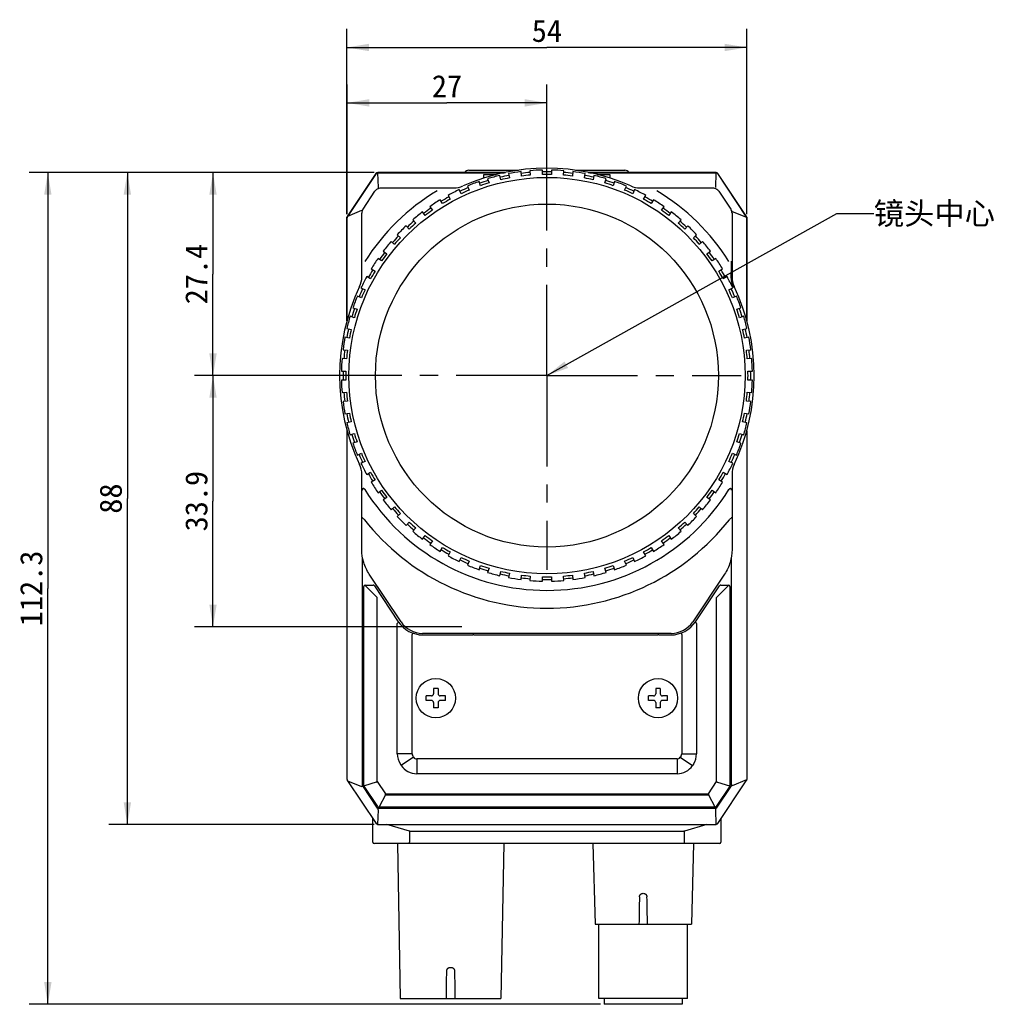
# Model space of a CAD drawing. Header units: millimetres. Extents: x 64 to 504, y 17 to 405.
# Tile 3 of 15: x 64 to 195, y 137 to 270. Entities that reach past the tile are written whole.
import ezdxf
from ezdxf.enums import TextEntityAlignment as Align

# ---------------------------------------------------------------- set-up
doc = ezdxf.new("R2010")
doc.units = ezdxf.units.MM
doc.header["$LTSCALE"] = 32.67
doc.linetypes.add('CENTER', pattern=[0.6, 0.375, -0.075, 0.075, -0.075])
doc.layers.get('0').update_dxf_attribs({"linetype": 'CONTINUOUS'})
for name, color, linetype in [('00_COMPONENTS', 7, 'CONTINUOUS'), ('03_ALL_AXES', 7, 'CONTINUOUS'), ('50_ALL_DETAILS', 7, 'CONTINUOUS'), ('51__DRAFT_DIMS', 7, 'CONTINUOUS')]:
    doc.layers.add(name, color=color, linetype=linetype)
doc.styles.get("Standard").update_dxf_attribs({"font": 'simfang.ttf'})
doc.dimstyles.new('DIMSTYLE_1', dxfattribs={"dimtxt": 3, "dimasz": 3, "dimexe": 2.5, "dimexo": 0.5, "dimgap": 0.75, "dimtad": 1, "dimdsep": 46, "dimtxsty": 'STANDARD', "dimblk": '_FILLED', "dimblk1": '_FILLED', "dimblk2": '_FILLED', "dimcen": 0.09, "dimclrt": 3, "dimazin": 2, "dimtp": 0.3, "dimtm": 0.3, "dimtfac": 1, "dimtofl": 0, "dimtmove": 0, "dimatfit": 3, "dimldrblk": '_FILLED', "dimfxl": 1, "dimtolj": 1, "dimarcsym": 0})
doc.dimstyles.new('DIMSTYLE_2', dxfattribs={"dimtxt": 3, "dimasz": 3, "dimexe": 2.5, "dimexo": 0.5, "dimgap": 0.75, "dimtad": 1, "dimdec": 1, "dimdsep": 46, "dimtxsty": 'STANDARD', "dimblk": '_FILLED', "dimblk1": '_FILLED', "dimblk2": '_FILLED', "dimcen": 0.09, "dimclrt": 3, "dimazin": 2, "dimtp": 0.3, "dimtm": 0.3, "dimtfac": 1, "dimtdec": 1, "dimtofl": 0, "dimtmove": 0, "dimatfit": 3, "dimldrblk": '_FILLED', "dimfxl": 1, "dimtolj": 1, "dimarcsym": 0})
doc.dimstyles.new('DIMSTYLE_3', dxfattribs={"dimtxt": 3, "dimasz": 3, "dimexe": 2.5, "dimexo": 0.5, "dimgap": 0.75, "dimtad": 1, "dimdec": 1, "dimdsep": 46, "dimtxsty": 'STANDARD', "dimblk": '_FILLED', "dimblk1": '_FILLED', "dimblk2": '_FILLED', "dimcen": 0.09, "dimclrt": 3, "dimazin": 2, "dimtp": 0.2, "dimtm": 0.2, "dimtfac": 1, "dimtdec": 1, "dimtofl": 0, "dimtmove": 0, "dimatfit": 3, "dimldrblk": '_FILLED', "dimfxl": 1, "dimtolj": 1, "dimarcsym": 0})
doc.dimstyles.new('DIMSTYLE_5', dxfattribs={"dimtxt": 3, "dimasz": 3, "dimexe": 2.5, "dimexo": 0.5, "dimgap": 0.75, "dimtad": 1, "dimdsep": 46, "dimtxsty": 'STANDARD', "dimblk": '_FILLED', "dimblk1": '_FILLED', "dimblk2": '_FILLED', "dimcen": 0.09, "dimclrt": 3, "dimazin": 2, "dimtp": 0.2, "dimtm": 0.2, "dimtfac": 1, "dimtofl": 0, "dimtmove": 0, "dimatfit": 3, "dimldrblk": '_FILLED', "dimfxl": 1, "dimtolj": 1, "dimarcsym": 0})
doc.dimstyles.get("Standard").update_dxf_attribs({"dimtxt": 3, "dimasz": 3, "dimexe": 2.5, "dimexo": 0.5, "dimtad": 1, "dimdsep": 46, "dimtxsty": 'STANDARD', "dimblk": '_FILLED', "dimblk1": '_FILLED', "dimblk2": '_FILLED', "dimcen": 0.09, "dimclrt": 3, "dimazin": 2, "dimtol": 1, "dimtp": 0.01, "dimtm": 0.01, "dimtfac": 1, "dimtofl": 0, "dimtmove": 0, "dimatfit": 3, "dimldrblk": '_FILLED', "dimfxl": 1, "dimtolj": 1, "dimarcsym": 0})

# ---------------------------------------------------------------- blocks, each defined once
blk = doc.blocks.new('_FILLED')
at = {"color": 0, "linetype": 'ByBlock'}
blk.add_solid([(0, 0), (-1, 0.167), (-1, -0.167)], dxfattribs=at)
blk = doc.blocks.new('*D1')
at = {"layer": '51__DRAFT_DIMS', "color": 4, "transparency": 16777216}
for p, q in [((107.81, 243.32), (107.81, 268.3)), ((161.81, 243.32), (161.81, 268.3)), ((107.81, 265.8), (134.81, 265.8)), ((161.81, 265.8), (134.81, 265.8))]:
    blk.add_line(p, q, dxfattribs=at)
at = {"layer": '51__DRAFT_DIMS', "color": 4, "transparency": 16777216, "xscale": 3, "yscale": 3, "zscale": 3, "rotation": 180}
blk.add_blockref('_FILLED', (107.81, 265.8), dxfattribs=at)
at = {"layer": '51__DRAFT_DIMS', "color": 4, "transparency": 16777216, "xscale": 3, "yscale": 3, "zscale": 3}
blk.add_blockref('_FILLED', (161.81, 265.8), dxfattribs=at)
at = {"layer": '51__DRAFT_DIMS', "color": 3, "transparency": 16777216}
blk.add_text('54', height=3, dxfattribs=at).set_placement((134.81, 266.55), align=Align.CENTER)
blk = doc.blocks.new('*D2')
at = {"layer": '51__DRAFT_DIMS', "color": 4, "transparency": 16777216}
for p, q in [((111.47, 248.91), (75.67, 248.91)), ((78.17, 248.91), (78.17, 204.91)), ((78.17, 160.91), (78.17, 204.91)), ((111.47, 160.91), (75.67, 160.91))]:
    blk.add_line(p, q, dxfattribs=at)
at = {"layer": '51__DRAFT_DIMS', "color": 4, "transparency": 16777216, "xscale": 3, "yscale": 3, "zscale": 3}
for p, rotation in [((78.17, 248.91), 90), ((78.17, 160.91), 270)]:
    blk.add_blockref('_FILLED', p, dxfattribs=dict(at, rotation=rotation))
at = {"layer": '51__DRAFT_DIMS', "color": 3, "transparency": 16777216}
blk.add_text('88', height=3, rotation=90, dxfattribs=at).set_placement((77.42, 204.91), align=Align.CENTER)
blk = doc.blocks.new('*D5')
at = {"layer": '51__DRAFT_DIMS', "color": 4, "transparency": 16777216}
for p, q in [((111.47, 248.91), (64.93, 248.91)), ((67.43, 248.91), (67.43, 192.78)), ((67.43, 136.64), (67.43, 192.78)), ((142.06, 136.64), (64.93, 136.64))]:
    blk.add_line(p, q, dxfattribs=at)
at = {"layer": '51__DRAFT_DIMS', "color": 4, "transparency": 16777216, "xscale": 3, "yscale": 3, "zscale": 3}
for p, rotation in [((67.43, 248.91), 90), ((67.43, 136.64), 270)]:
    blk.add_blockref('_FILLED', p, dxfattribs=dict(at, rotation=rotation))
at = {"layer": '51__DRAFT_DIMS', "color": 3, "transparency": 16777216}
blk.add_text('112.3', height=3, rotation=90, dxfattribs=at).set_placement((66.68, 192.78), align=Align.CENTER)
blk = doc.blocks.new('*D10')
at = {"layer": '51__DRAFT_DIMS', "color": 4, "transparency": 16777216}
for p, q in [((107.83, 243.32), (107.83, 260.82)), ((134.81, 242.86), (134.81, 260.82)), ((107.83, 258.32), (121.32, 258.32)), ((134.81, 258.32), (121.32, 258.32))]:
    blk.add_line(p, q, dxfattribs=at)
at = {"layer": '51__DRAFT_DIMS', "color": 4, "transparency": 16777216, "xscale": 3, "yscale": 3, "zscale": 3, "rotation": 180}
blk.add_blockref('_FILLED', (107.83, 258.32), dxfattribs=at)
at = {"layer": '51__DRAFT_DIMS', "color": 4, "transparency": 16777216, "xscale": 3, "yscale": 3, "zscale": 3}
blk.add_blockref('_FILLED', (134.81, 258.32), dxfattribs=at)
at = {"layer": '51__DRAFT_DIMS', "color": 3, "transparency": 16777216}
blk.add_text('27', height=3, dxfattribs=at).set_placement((121.32, 259.07), align=Align.CENTER)
blk = doc.blocks.new('*D11')
at = {"layer": '51__DRAFT_DIMS', "color": 4, "transparency": 16777216}
for p, q in [((111.47, 248.91), (87.23, 248.91)), ((89.73, 248.91), (89.73, 235.21)), ((89.73, 221.51), (89.73, 235.21)), ((113.46, 221.51), (87.23, 221.51))]:
    blk.add_line(p, q, dxfattribs=at)
at = {"layer": '51__DRAFT_DIMS', "color": 4, "transparency": 16777216, "xscale": 3, "yscale": 3, "zscale": 3}
for p, rotation in [((89.73, 248.91), 90), ((89.73, 221.51), 270)]:
    blk.add_blockref('_FILLED', p, dxfattribs=dict(at, rotation=rotation))
at = {"layer": '51__DRAFT_DIMS', "color": 3, "transparency": 16777216}
blk.add_text('27.4', height=3, rotation=90, dxfattribs=at).set_placement((88.98, 235.21), align=Align.CENTER)
blk = doc.blocks.new('*D12')
at = {"layer": '51__DRAFT_DIMS', "color": 4, "transparency": 16777216}
for p, q in [((113.46, 221.51), (87.23, 221.51)), ((89.73, 221.51), (89.73, 204.56)), ((89.73, 187.61), (89.73, 204.56)), ((123.31, 187.61), (87.23, 187.61))]:
    blk.add_line(p, q, dxfattribs=at)
at = {"layer": '51__DRAFT_DIMS', "color": 4, "transparency": 16777216, "xscale": 3, "yscale": 3, "zscale": 3}
for p, rotation in [((89.73, 221.51), 90), ((89.73, 187.61), 270)]:
    blk.add_blockref('_FILLED', p, dxfattribs=dict(at, rotation=rotation))
at = {"layer": '51__DRAFT_DIMS', "color": 3, "transparency": 16777216}
blk.add_text('33.9', height=3, rotation=90, dxfattribs=at).set_placement((88.98, 204.56), align=Align.CENTER)

msp = doc.modelspace()

# ---------------------------------------------------------------- linework, layer by layer
at = {"layer": '00_COMPONENTS', "color": 7}
for p, q in [((111.724, 248.776), (107.813, 242.91)), ((111.727, 248.774), (107.866, 242.983)), ((111.739, 248.766), (107.898, 243.004)), ((129.123, 248.91), (111.973, 248.91)), ((129.106, 248.906), (111.973, 248.906)), ((111.973, 248.891), (129.036, 248.891)), ((115.113, 248.91), (115.113, 248.935)), ((115.113, 248.935), (129.241, 248.935)), ((124.272, 249.235), (130.96, 249.235)), ((126.313, 248.173), (126.313, 248.657)), ((126.313, 248.657), (128.014, 248.657)), ((129.631, 248.772), (129.756, 248.185)), ((131.379, 248.442), (131.316, 249.038)), ((132.51, 249.164), (132.572, 248.567)), ((134.213, 248.653), (134.213, 249.253)), ((135.413, 249.253), (135.413, 248.653)), ((137.053, 248.567), (137.116, 249.164)), ((138.309, 249.038), (138.247, 248.442)), ((138.666, 249.235), (145.354, 249.235)), ((139.869, 248.185), (139.994, 248.772)), ((140.385, 248.935), (154.513, 248.935)), ((157.652, 248.91), (140.503, 248.91)), ((157.652, 248.906), (140.52, 248.906)), ((140.59, 248.891), (157.652, 248.891)), ((141.612, 248.657), (143.313, 248.657)), ((143.313, 248.657), (143.313, 248.173)), ((154.513, 248.91), (154.513, 248.935)), ((161.727, 243.004), (157.886, 248.766)), ((161.759, 242.983), (157.899, 248.774)), ((161.813, 242.91), (157.902, 248.776)), ((125.854, 247.139), (125.669, 247.71)), ((126.81, 248.081), (126.996, 247.51)), ((128.582, 247.935), (128.458, 248.522)), ((141.168, 248.522), (141.043, 247.935)), ((142.63, 247.51), (142.815, 248.081)), ((143.957, 247.71), (143.771, 247.139)), ((109.987, 243.994), (111.597, 246.408)), ((112.422, 246.849), (122.266, 246.849)), ((123.224, 246.062), (122.98, 246.611)), ((124.077, 247.099), (124.321, 246.55)), ((145.305, 246.55), (145.549, 247.099)), ((146.645, 246.611), (146.401, 246.062)), ((147.359, 246.849), (157.204, 246.849)), ((158.029, 246.408), (159.638, 243.994)), ((120.721, 244.716), (120.421, 245.236)), ((121.461, 245.836), (121.761, 245.316)), ((147.865, 245.316), (148.165, 245.836)), ((149.204, 245.236), (148.904, 244.716)), ((109.821, 234.814), (109.821, 243.444)), ((118.373, 243.116), (118.02, 243.602)), ((118.991, 244.307), (119.344, 243.822)), ((150.282, 243.822), (150.635, 244.307)), ((151.605, 243.602), (151.253, 243.116)), ((159.805, 243.444), (159.805, 234.814)), ((107.813, 228.881), (107.813, 242.91)), ((107.829, 242.905), (107.813, 242.91)), ((107.829, 242.905), (107.813, 242.91)), ((107.816, 242.819), (107.816, 228.894)), ((107.831, 228.951), (107.831, 242.819)), ((116.695, 242.529), (117.096, 242.083)), ((152.529, 242.083), (152.931, 242.529)), ((161.794, 242.819), (161.794, 228.951)), ((161.796, 242.905), (161.813, 242.91)), ((161.797, 242.905), (161.813, 242.91)), ((161.809, 228.894), (161.809, 242.819)), ((161.813, 242.91), (161.813, 228.881)), ((116.204, 241.28), (115.803, 241.726)), ((153.823, 241.726), (153.421, 241.28)), ((114.24, 239.226), (113.794, 239.628)), ((114.597, 240.52), (115.043, 240.118)), ((154.583, 240.118), (155.029, 240.52)), ((155.832, 239.628), (155.386, 239.226)), ((112.72, 238.302), (113.206, 237.949)), ((156.42, 237.949), (156.905, 238.302)), ((112.501, 236.979), (112.015, 237.331)), ((157.61, 237.331), (157.125, 236.979)), ((111.086, 235.901), (111.606, 235.601)), ((158.02, 235.601), (158.539, 235.901)), ((111.006, 234.562), (110.486, 234.862)), ((159.139, 234.862), (158.62, 234.562)), ((109.712, 233.342), (110.26, 233.098)), ((159.365, 233.098), (159.914, 233.342)), ((109.772, 232.002), (109.224, 232.246)), ((160.402, 232.246), (159.854, 232.002)), ((108.613, 230.653), (109.183, 230.468)), ((160.442, 230.468), (161.013, 230.653)), ((108.812, 229.327), (108.242, 229.512)), ((161.384, 229.512), (160.813, 229.327)), ((107.8, 227.865), (108.387, 227.74)), ((161.238, 227.74), (161.825, 227.865)), ((108.138, 226.566), (107.551, 226.691)), ((162.075, 226.691), (161.488, 226.566)), ((107.284, 225.006), (107.881, 224.944)), ((161.745, 224.944), (162.342, 225.006)), ((107.755, 223.75), (107.159, 223.813)), ((162.467, 223.813), (161.87, 223.75)), ((107.069, 222.11), (107.669, 222.11)), ((161.956, 222.11), (162.556, 222.11)), ((107.669, 220.91), (107.069, 220.91)), ((162.556, 220.91), (161.956, 220.91)), ((107.159, 219.206), (107.755, 219.269)), ((107.881, 218.076), (107.284, 218.013)), ((162.342, 218.013), (161.745, 218.076)), ((161.87, 219.269), (162.467, 219.206)), ((107.551, 216.328), (108.138, 216.453)), ((161.488, 216.453), (162.075, 216.328)), ((108.387, 215.279), (107.8, 215.154)), ((107.831, 167), (107.831, 214.068)), ((161.825, 215.154), (161.238, 215.279)), ((161.794, 214.068), (161.794, 167)), ((108.242, 213.507), (108.812, 213.692)), ((160.813, 213.692), (161.384, 213.507)), ((109.183, 212.551), (108.613, 212.366)), ((161.013, 212.366), (160.442, 212.551)), ((109.224, 210.773), (109.772, 211.018)), ((159.854, 211.018), (160.402, 210.773)), ((110.26, 209.921), (109.712, 209.677)), ((159.914, 209.677), (159.365, 209.921)), ((109.821, 198.027), (109.821, 208.205)), ((110.486, 208.157), (111.006, 208.458)), ((111.606, 207.418), (111.086, 207.118)), ((158.539, 207.118), (158.02, 207.418)), ((158.62, 208.458), (159.139, 208.157)), ((159.805, 208.205), (159.805, 198.027)), ((112.015, 205.688), (112.501, 206.041)), ((157.125, 206.041), (157.61, 205.688)), ((113.206, 205.07), (112.72, 204.717)), ((156.905, 204.717), (156.42, 205.07)), ((113.794, 203.391), (114.24, 203.793)), ((155.386, 203.793), (155.832, 203.391)), ((115.043, 202.901), (114.597, 202.5)), ((155.029, 202.5), (154.583, 202.901)), ((115.803, 201.294), (116.204, 201.74)), ((117.096, 200.937), (116.695, 200.491)), ((152.931, 200.491), (152.529, 200.937)), ((153.421, 201.74), (153.823, 201.294)), ((118.02, 199.417), (118.373, 199.903)), ((151.253, 199.903), (151.605, 199.417)), ((119.344, 199.197), (118.991, 198.712)), ((120.421, 197.783), (120.721, 198.303)), ((148.904, 198.303), (149.204, 197.783)), ((150.635, 198.712), (150.282, 199.197)), ((121.761, 197.703), (121.461, 197.183)), ((122.98, 196.409), (123.224, 196.957)), ((146.401, 196.957), (146.645, 196.409)), ((148.165, 197.183), (147.865, 197.703)), ((124.321, 196.469), (124.077, 195.921)), ((125.669, 195.309), (125.854, 195.88)), ((126.996, 195.509), (126.81, 194.939)), ((142.815, 194.939), (142.63, 195.509)), ((143.771, 195.88), (143.957, 195.309)), ((145.549, 195.921), (145.305, 196.469)), ((115.116, 188.272), (110.828, 194.702)), ((128.458, 194.497), (128.582, 195.084)), ((129.756, 194.835), (129.631, 194.248)), ((131.316, 193.981), (131.379, 194.578)), ((132.572, 194.452), (132.51, 193.855)), ((134.213, 193.766), (134.213, 194.366)), ((135.413, 194.366), (135.413, 193.766)), ((137.116, 193.855), (137.053, 194.452)), ((138.247, 194.578), (138.309, 193.981)), ((139.994, 194.248), (139.869, 194.835)), ((141.043, 195.084), (141.168, 194.497)), ((158.798, 194.702), (154.509, 188.272)), ((110.096, 166.219), (110.096, 193.027)), ((110.296, 193.227), (111.348, 193.227)), ((111.514, 193.138), (114.749, 188.289)), ((154.877, 188.289), (158.111, 193.138)), ((158.277, 193.227), (159.33, 193.227)), ((159.53, 193.027), (159.53, 166.219)), ((114.613, 170.446), (114.613, 188.06)), ((155.013, 188.06), (155.013, 170.446)), ((116.613, 170.446), (116.613, 186.543)), ((151.605, 186.718), (118.021, 186.718)), ((118.081, 186.507), (119.692, 186.507)), ((119.692, 186.507), (119.696, 186.507)), ((119.824, 186.503), (119.82, 186.503)), ((119.82, 186.503), (119.825, 186.503)), ((119.824, 186.503), (120.797, 186.499)), ((120.796, 186.499), (120.797, 186.499)), ((120.797, 186.499), (123.829, 186.499)), ((123.829, 186.499), (124.802, 186.503)), ((123.829, 186.499), (123.829, 186.499)), ((124.806, 186.503), (124.8, 186.503)), ((124.806, 186.503), (124.802, 186.503)), ((124.933, 186.507), (124.929, 186.507)), ((124.933, 186.507), (144.692, 186.507)), ((144.692, 186.507), (144.696, 186.507)), ((144.824, 186.503), (144.82, 186.503)), ((144.82, 186.503), (144.825, 186.503)), ((144.824, 186.503), (145.797, 186.499)), ((145.796, 186.499), (145.797, 186.499)), ((145.797, 186.499), (148.829, 186.499)), ((148.829, 186.499), (149.802, 186.503)), ((148.829, 186.499), (148.829, 186.499)), ((149.806, 186.503), (149.8, 186.503)), ((149.806, 186.503), (149.802, 186.503)), ((149.933, 186.507), (149.929, 186.507)), ((149.933, 186.507), (151.545, 186.507)), ((153.013, 186.543), (153.013, 170.446)), ((119.213, 178.27), (118.513, 178.27)), ((118.513, 177.67), (118.513, 178.27)), ((119.513, 179.27), (119.513, 178.57)), ((120.113, 179.27), (119.513, 179.27)), ((120.113, 179.27), (120.113, 178.57)), ((121.113, 178.27), (120.413, 178.27)), ((121.113, 177.67), (121.113, 178.27)), ((149.213, 178.27), (148.513, 178.27)), ((148.513, 177.67), (148.513, 178.27)), ((150.113, 179.27), (149.513, 179.27)), ((149.513, 179.27), (149.513, 178.57)), ((150.113, 179.27), (150.113, 178.57)), ((151.113, 178.27), (150.413, 178.27)), ((151.113, 177.67), (151.113, 178.27)), ((119.213, 177.67), (118.513, 177.67)), ((119.513, 177.37), (119.513, 176.67)), ((120.113, 177.37), (120.113, 176.67)), ((121.113, 177.67), (120.413, 177.67)), ((149.213, 177.67), (148.513, 177.67)), ((149.513, 177.37), (149.513, 176.67)), ((150.113, 177.37), (150.113, 176.67)), ((151.113, 177.67), (150.413, 177.67)), ((120.113, 176.67), (119.513, 176.67)), ((150.113, 176.67), (149.513, 176.67)), ((116.821, 169.982), (116.697, 170.169)), ((152.929, 170.169), (152.804, 169.982)), ((115.157, 168.873), (115.032, 169.06)), ((152.388, 169.76), (117.237, 169.76)), ((154.593, 169.06), (154.469, 168.873)), ((152.388, 167.76), (117.237, 167.76)), ((107.898, 166.815), (111.739, 161.054)), ((157.886, 161.054), (161.727, 166.815)), ((111.98, 163.332), (110.129, 166.108)), ((159.496, 166.108), (157.646, 163.332)), ((157.479, 163.242), (112.146, 163.242)), ((111.313, 158.543), (111.313, 161.66)), ((111.973, 160.928), (157.652, 160.928)), ((158.313, 161.66), (158.313, 158.543)), ((158.113, 158.343), (111.513, 158.343)), ((114.648, 158.343), (115.013, 137.443)), ((128.978, 158.343), (128.613, 137.443)), ((141.027, 158.343), (141.313, 147.443)), ((154.598, 158.343), (154.313, 147.443)), ((141.313, 147.443), (154.313, 147.443)), ((141.813, 137.443), (141.813, 147.443)), ((153.813, 137.443), (153.813, 147.443)), ((115.013, 137.443), (128.613, 137.443)), ((153.813, 137.443), (141.813, 137.443)), ((142.563, 137.443), (142.563, 136.643)), ((153.063, 137.443), (153.063, 136.643)), ((153.063, 136.643), (142.563, 136.643))]:
    msp.add_line(p, q, dxfattribs=at)
at = {"layer": '00_COMPONENTS', "color": 4}
for p, q in [((111.739, 248.766), (111.724, 248.776)), ((111.957, 248.891), (112.027, 246.917)), ((111.973, 248.891), (111.973, 248.91)), ((116.963, 248.91), (116.963, 248.935)), ((130.863, 249.235), (130.863, 249.22)), ((138.763, 249.235), (138.763, 249.22)), ((152.663, 248.91), (152.663, 248.935)), ((157.598, 246.917), (157.669, 248.891)), ((157.652, 248.891), (157.652, 248.91)), ((157.886, 248.766), (157.902, 248.776)), ((112.027, 246.917), (112.027, 246.767)), ((109.784, 243.793), (107.898, 243.004)), ((161.794, 242.829), (159.872, 243.633)), ((107.831, 242.819), (107.816, 242.819)), ((107.879, 242.975), (107.866, 242.983)), ((161.759, 242.983), (161.747, 242.975)), ((161.809, 242.819), (161.794, 242.819)), ((159.661, 234.814), (159.805, 234.814)), ((159.957, 233.457), (160.096, 233.523)), ((109.921, 166.186), (109.921, 196.935)), ((159.704, 196.935), (159.704, 166.186)), ((111.896, 191.568), (110.296, 193.168)), ((111.514, 193.138), (111.514, 193.138)), ((157.73, 191.568), (159.33, 193.168)), ((158.111, 193.138), (158.111, 193.138)), ((111.896, 166.703), (111.896, 191.568)), ((157.73, 166.703), (157.73, 191.568)), ((119.696, 186.507), (119.692, 186.507)), ((119.824, 186.503), (119.825, 186.503)), ((120.796, 186.499), (120.797, 186.499)), ((123.829, 186.499), (123.829, 186.499)), ((124.8, 186.503), (124.802, 186.503)), ((124.933, 186.507), (124.929, 186.507)), ((144.696, 186.507), (144.692, 186.507)), ((144.824, 186.503), (144.825, 186.503)), ((145.796, 186.499), (145.797, 186.499)), ((148.829, 186.499), (148.829, 186.499)), ((149.8, 186.503), (149.802, 186.503)), ((149.933, 186.507), (149.929, 186.507)), ((116.613, 170.446), (114.613, 170.446)), ((153.013, 170.446), (155.013, 170.446)), ((116.821, 169.982), (115.157, 168.873)), ((117.237, 169.76), (117.237, 167.76)), ((152.388, 169.76), (152.388, 167.76)), ((152.804, 169.982), (154.469, 168.873)), ((107.898, 166.815), (109.784, 166.026)), ((110.129, 166.108), (110.178, 166.141)), ((111.778, 166.625), (110.178, 166.141)), ((111.778, 166.625), (111.896, 166.703)), ((111.896, 166.703), (113.003, 165.042)), ((156.623, 165.042), (157.73, 166.703)), ((157.73, 166.703), (157.848, 166.625)), ((157.848, 166.625), (159.448, 166.141)), ((159.448, 166.141), (159.496, 166.108)), ((159.872, 166.186), (159.704, 166.186)), ((159.872, 166.186), (161.794, 166.99)), ((109.784, 166.026), (109.94, 166.129)), ((111.95, 163.113), (109.94, 166.129)), ((113.003, 164.901), (112.146, 163.301)), ((113.003, 165.042), (156.623, 165.042)), ((113.003, 164.901), (113.003, 165.042)), ((113.003, 164.901), (156.623, 164.901)), ((156.623, 165.042), (156.623, 164.901)), ((156.623, 164.901), (157.479, 163.301)), ((159.686, 166.129), (157.675, 163.113)), ((112.027, 162.903), (111.957, 160.928)), ((157.598, 163.069), (112.027, 163.069)), ((112.027, 162.903), (112.027, 163.069)), ((112.146, 163.242), (112.146, 163.301)), ((157.479, 163.301), (157.479, 163.242)), ((157.598, 162.903), (157.598, 163.069)), ((157.669, 160.928), (157.598, 162.903)), ((116.242, 160.003), (113.221, 160.91)), ((156.405, 160.91), (153.383, 160.003)), ((157.652, 160.91), (157.652, 160.928)), ((116.242, 160.003), (116.242, 158.543)), ((153.239, 159.99), (116.386, 159.99)), ((153.383, 158.543), (153.383, 160.003))]:
    msp.add_line(p, q, dxfattribs=at)
at = {"layer": '00_COMPONENTS', "color": 7}
for centre, radius in [((134.813, 221.51), 26.75), ((134.813, 221.51), 23.15), ((119.813, 177.969), 2.649), ((149.813, 177.969), 2.649)]:
    msp.add_circle(centre, radius, dxfattribs=at)
for centre, radius, start, end in [((111.973, 248.61), 0.3, 90, 146.30993), ((111.973, 248.61), 0.296, 90, 146.30993), ((134.813, 221.51), 27.992, 66.12627, 113.87373), ((124.272, 248.61), 0.625, 90, 148.66775), ((134.813, 221.51), 27.75, 97.23892, 100.76108), ((134.813, 221.51), 27.15, 94.73369, 97.26631), ((134.813, 221.51), 27.75, 91.23892, 94.76108), ((134.813, 221.51), 27.15, 88.73369, 91.26631), ((134.813, 221.51), 27.75, 85.23892, 88.76108), ((134.813, 221.51), 27.15, 82.73369, 85.26631), ((134.813, 221.51), 27.75, 79.23892, 82.76108), ((145.354, 248.61), 0.625, 31.33225, 90), ((157.652, 248.61), 0.3, 33.69007, 90), ((157.652, 248.61), 0.296, 33.69007, 90), ((134.813, 221.51), 27.75, 109.23892, 112.76108), ((134.813, 221.51), 27.15, 106.73369, 109.26631), ((134.813, 221.51), 27.75, 103.23892, 106.76108), ((134.813, 221.51), 27.15, 100.73369, 103.26631), ((134.813, 221.51), 27.15, 76.73369, 79.26631), ((134.813, 221.51), 27.75, 73.23892, 76.76108), ((134.813, 221.51), 27.15, 70.73369, 73.26631), ((134.813, 221.51), 27.75, 67.23892, 70.76108), ((134.813, 221.51), 29, 120.74356, 147.93827), ((134.813, 221.51), 27.75, 115.23892, 118.76108), ((122.266, 249.857), 3.008, 270, 293.87373), ((134.813, 221.51), 27.15, 112.73369, 115.26631), ((134.813, 221.51), 27.15, 64.73369, 67.26631), ((147.359, 249.857), 3.008, 246.12627, 270), ((134.813, 221.51), 27.75, 61.23892, 64.76108), ((134.813, 221.51), 29, 32.06173, 59.25644), ((134.813, 221.51), 27.75, 121.23892, 124.76108), ((134.813, 221.51), 27.15, 118.73369, 121.26631), ((134.813, 221.51), 27.15, 58.73369, 61.26631), ((134.813, 221.51), 27.75, 55.23892, 58.76108), ((110.813, 243.443), 0.992, 146.31676, 179.99317), ((134.813, 221.51), 27.75, 127.23892, 130.76108), ((134.813, 221.51), 27.15, 124.73369, 127.26631), ((134.813, 221.51), 27.15, 52.73369, 55.26631), ((134.813, 221.51), 27.75, 49.23892, 52.76108), ((158.813, 243.443), 0.992, 0.00683, 33.68324), ((108.113, 242.819), 0.296, 146.30993, 180), ((108.111, 242.819), 0.28, 146.14184, 177.88001), ((134.813, 221.51), 27.15, 130.73369, 133.26631), ((134.813, 221.51), 27.15, 46.73369, 49.26631), ((161.514, 242.819), 0.28, 2.11999, 33.85816), ((161.513, 242.819), 0.296, 0, 33.69007), ((134.813, 221.51), 27.75, 133.23892, 136.76108), ((134.813, 221.51), 27.75, 43.23892, 46.76108), ((134.813, 221.51), 27.75, 139.23892, 142.76108), ((134.813, 221.51), 27.15, 136.73369, 139.26631), ((134.813, 221.51), 27.15, 40.73369, 43.26631), ((134.813, 221.51), 27.75, 37.23892, 40.76108), ((134.813, 221.51), 27.15, 142.73369, 145.26631), ((134.813, 221.51), 27.15, 34.73369, 37.26631), ((134.813, 221.51), 27.75, 145.23892, 148.76108), ((134.813, 221.51), 27.75, 31.23892, 34.76108), ((134.813, 221.51), 27.15, 148.73369, 151.26631), ((134.813, 221.51), 27.15, 28.73369, 31.26631), ((106.813, 234.814), 3.008, 334.58538, 360), ((134.813, 221.51), 27.75, 151.23892, 154.76108), ((134.813, 221.51), 27.75, 25.23892, 28.76108), ((162.731, 234.775), 3.071, 179.27255, 205.41151), ((162.813, 234.814), 3.008, 180, 205.41462), ((134.813, 221.51), 27.992, 154.58538, 205.41462), ((134.813, 221.51), 27.15, 154.73369, 157.26631), ((134.813, 221.51), 27.15, 22.73369, 25.26631), ((134.813, 221.51), 27.992, 334.58538, 25.41462), ((134.813, 221.51), 27.75, 157.23892, 160.76108), ((134.813, 221.51), 27.75, 19.23892, 22.76108), ((134.813, 221.51), 27.15, 160.73369, 163.26631), ((134.813, 221.51), 27.15, 16.73369, 19.26631), ((134.813, 221.51), 27.75, 163.23892, 166.76108), ((134.813, 221.51), 27.75, 13.23892, 16.76108), ((134.813, 221.51), 27.15, 166.73369, 169.26631), ((134.813, 221.51), 27.15, 10.73369, 13.26631), ((134.813, 221.51), 27.75, 169.23892, 172.76108), ((134.813, 221.51), 27.75, 7.23892, 10.76108), ((134.813, 221.51), 27.15, 172.73369, 175.26631), ((134.813, 221.51), 27.15, 4.73369, 7.26631), ((134.813, 221.51), 27.75, 175.23892, 178.76108), ((134.813, 221.51), 27.75, 1.23892, 4.76108), ((134.813, 221.51), 27.15, 178.73369, 181.26631), ((134.813, 221.51), 27.15, 358.73369, 1.26631), ((134.813, 221.51), 27.75, 181.23892, 184.76108), ((134.813, 221.51), 27.75, 355.23892, 358.76108), ((134.813, 221.51), 27.75, 187.23892, 190.76108), ((134.813, 221.51), 27.15, 184.73369, 187.26631), ((134.813, 221.51), 27.15, 352.73369, 355.26631), ((134.813, 221.51), 27.75, 349.23892, 352.76108), ((134.813, 221.51), 27.15, 190.73369, 193.26631), ((134.813, 221.51), 27.15, 346.73369, 349.26631), ((134.813, 221.51), 27.75, 193.23892, 196.76108), ((134.813, 221.51), 27.75, 343.23892, 346.76108), ((134.813, 221.51), 27.15, 196.73369, 199.26631), ((134.813, 221.51), 27.15, 340.73369, 343.26631), ((134.813, 221.51), 27.75, 199.23892, 202.76108), ((134.813, 221.51), 27.75, 337.23892, 340.76108), ((134.813, 221.51), 27.15, 202.73369, 205.26631), ((134.813, 221.51), 27.15, 334.73369, 337.26631), ((106.813, 208.205), 3.008, 0, 25.41462), ((134.813, 221.51), 27.75, 205.23892, 208.76108), ((134.813, 221.51), 27.75, 331.23892, 334.76108), ((162.813, 208.205), 3.008, 154.58538, 180), ((134.813, 221.51), 27.15, 208.73369, 211.26631), ((134.813, 221.51), 27.15, 328.73369, 331.26631), ((134.813, 221.51), 29, 212.06173, 327.93827), ((134.813, 221.51), 27.75, 211.23892, 214.76108), ((134.813, 221.51), 27.15, 214.73369, 217.26631), ((134.813, 221.51), 27.15, 322.73369, 325.26631), ((134.813, 221.51), 27.75, 325.23892, 328.76108), ((134.813, 221.51), 27.75, 217.23892, 220.76108), ((134.813, 221.51), 27.75, 319.23892, 322.76108), ((134.813, 221.51), 27.15, 220.73369, 223.26631), ((134.813, 221.51), 27.15, 316.73369, 319.26631), ((134.813, 221.51), 31.4, 218.29909, 321.70091), ((134.813, 221.51), 27.75, 223.23892, 226.76108), ((134.813, 221.51), 27.75, 313.23892, 316.76108), ((134.813, 221.51), 27.15, 226.73369, 229.26631), ((134.813, 221.51), 27.15, 310.73369, 313.26631), ((134.813, 221.51), 27.75, 229.23892, 232.76108), ((134.813, 221.51), 27.15, 232.73369, 235.26631), ((134.813, 221.51), 27.15, 304.73369, 307.26631), ((134.813, 221.51), 27.75, 307.23892, 310.76108), ((134.813, 221.51), 27.75, 235.23892, 238.76108), ((134.813, 221.51), 27.15, 238.73369, 241.26631), ((134.813, 221.51), 27.15, 298.73369, 301.26631), ((134.813, 221.51), 27.75, 301.23892, 304.76108), ((134.813, 221.51), 27.75, 241.23892, 244.76108), ((134.813, 221.51), 27.15, 244.73369, 247.26631), ((134.813, 221.51), 27.15, 292.73369, 295.26631), ((134.813, 221.51), 27.75, 295.23892, 298.76108), ((134.813, 221.51), 27.75, 247.23892, 250.76108), ((134.813, 221.51), 27.15, 250.73369, 253.26631), ((134.813, 221.51), 27.15, 286.73369, 289.26631), ((134.813, 221.51), 27.75, 289.23892, 292.76108), ((134.813, 221.51), 27.75, 253.23892, 256.76108), ((134.813, 221.51), 27.15, 256.73369, 259.26631), ((134.813, 221.51), 27.75, 259.23892, 262.76108), ((134.813, 221.51), 27.15, 262.73369, 265.26631), ((134.813, 221.51), 27.15, 268.73369, 271.26631), ((134.813, 221.51), 27.15, 274.73369, 277.26631), ((134.813, 221.51), 27.75, 277.23892, 280.76108), ((134.813, 221.51), 27.15, 280.73369, 283.26631), ((134.813, 221.51), 27.75, 283.23892, 286.76108), ((110.296, 193.027), 0.2, 90, 180), ((111.348, 193.027), 0.2, 33.70486, 90), ((134.813, 221.51), 27.75, 265.23892, 268.76108), ((134.813, 221.51), 27.75, 271.23892, 274.76108), ((158.277, 193.027), 0.2, 90, 146.29514), ((159.33, 193.027), 0.2, 0, 90), ((118.081, 190.512), 4.005, 213.70486, 270), ((118.021, 190.209), 3.491, 213.69973, 270.00027), ((151.545, 190.512), 4.005, 270, 326.29514), ((151.605, 190.209), 3.491, 269.99973, 326.30027), ((119.213, 178.57), 0.3, 270, 360), ((120.413, 178.57), 0.3, 180, 270), ((149.213, 178.57), 0.3, 270, 360), ((150.413, 178.57), 0.3, 180, 270), ((119.213, 177.37), 0.3, 0, 90), ((120.413, 177.37), 0.3, 90, 180), ((149.213, 177.37), 0.3, 0, 90), ((150.413, 177.37), 0.3, 90, 180), ((117.113, 170.446), 2.5, 180, 213.68301), ((117.113, 170.446), 0.5, 180, 213.68301), ((152.513, 170.446), 0.5, 326.31699, 360), ((152.513, 170.446), 2.5, 326.31699, 360), ((117.237, 170.26), 2.5, 213.68301, 270), ((117.237, 170.26), 0.5, 213.68301, 270), ((152.388, 170.26), 0.5, 270, 326.31699), ((152.388, 170.26), 2.5, 270, 326.31699), ((108.111, 167), 0.28, 182.11999, 213.85816), ((110.296, 166.219), 0.2, 180, 213.68301), ((159.33, 166.219), 0.2, 326.31699, 360), ((161.514, 167), 0.28, 326.14184, 357.88001), ((112.146, 163.442), 0.2, 213.68301, 270), ((157.479, 163.442), 0.2, 270, 326.31699), ((111.513, 158.543), 0.2, 180, 270), ((158.113, 158.543), 0.2, 270, 360)]:
    msp.add_arc(centre, radius, start, end, dxfattribs=at)
at = {"layer": '00_COMPONENTS', "color": 4}
for centre, radius, start, end in [((134.813, 221.51), 27.511, 100.75129, 103.24868), ((134.813, 221.51), 27.511, 94.74887, 97.24994), ((134.813, 221.51), 27.511, 88.75029, 91.24971), ((134.813, 221.51), 27.511, 82.75006, 85.25113), ((134.813, 221.51), 27.511, 76.75132, 79.24871), ((134.813, 221.51), 27.511, 106.77077, 109.24815), ((134.813, 221.51), 27.511, 70.75186, 73.22923), ((134.813, 221.51), 27.511, 112.7547, 115.23224), ((134.813, 221.51), 27.511, 64.76776, 67.2453), ((134.813, 221.51), 27.511, 118.76022, 121.23831), ((134.813, 221.51), 27.511, 58.76169, 61.23978), ((134.813, 221.51), 27.511, 124.76936, 127.24424), ((134.813, 221.51), 27.511, 52.75576, 55.23064), ((134.813, 221.51), 27.511, 130.75307, 133.22877), ((134.813, 221.51), 27.511, 46.77123, 49.24693), ((134.813, 221.51), 27.511, 136.75928, 139.23729), ((134.813, 221.51), 27.511, 40.76271, 43.24072), ((134.813, 221.51), 27.511, 142.7651, 145.24294), ((134.813, 221.51), 27.511, 34.75707, 37.2349), ((134.813, 221.51), 27.511, 148.75009, 151.24947), ((134.813, 221.51), 27.511, 28.75053, 31.24992), ((134.813, 221.51), 27.511, 154.75818, 157.23251), ((134.813, 221.51), 27.511, 22.76749, 25.24182), ((134.813, 221.51), 27.511, 160.76392, 163.24199), ((134.813, 221.51), 27.511, 16.75801, 19.23608), ((134.813, 221.51), 27.511, 166.7498, 169.24986), ((134.813, 221.51), 27.511, 10.75014, 13.2502), ((134.813, 221.51), 27.511, 172.7501, 175.24948), ((134.813, 221.51), 27.511, 4.75052, 7.2499), ((134.813, 221.51), 27.511, 178.74845, 181.25163), ((134.813, 221.51), 27.511, 358.74837, 1.25155), ((134.813, 221.51), 27.511, 184.75056, 187.24995), ((134.813, 221.51), 27.511, 352.75005, 355.24944), ((134.813, 221.51), 27.511, 190.75016, 193.25018), ((134.813, 221.51), 27.511, 346.74982, 349.24984), ((134.813, 221.51), 27.511, 196.75798, 199.23604), ((134.813, 221.51), 27.511, 340.76396, 343.24202), ((134.813, 221.51), 27.511, 202.76746, 205.24178), ((134.813, 221.51), 27.511, 334.75822, 337.23254), ((134.813, 221.51), 27.511, 208.7505, 211.24989), ((134.813, 221.51), 27.511, 328.75011, 331.2495), ((134.813, 221.51), 27.511, 214.75703, 217.23486), ((134.813, 221.51), 27.511, 322.76514, 325.24297), ((134.813, 221.51), 27.511, 220.76268, 223.24069), ((134.813, 221.51), 27.511, 316.75931, 319.23732), ((134.813, 221.51), 27.511, 226.77121, 229.2469), ((134.813, 221.51), 27.511, 310.7531, 313.22879), ((134.813, 221.51), 27.511, 232.75573, 235.23062), ((134.813, 221.51), 27.511, 304.76938, 307.24427), ((134.813, 221.51), 27.511, 238.76167, 241.23976), ((134.813, 221.51), 27.511, 298.76024, 301.23833), ((134.813, 221.51), 27.511, 244.76774, 247.24529), ((134.813, 221.51), 27.511, 250.75184, 253.22922), ((134.813, 221.51), 27.511, 286.77078, 289.24816), ((134.813, 221.51), 27.511, 292.75471, 295.23226), ((134.813, 221.51), 27.511, 256.75133, 259.24872), ((134.813, 221.51), 27.511, 262.75006, 265.25113), ((134.813, 221.51), 27.511, 274.74887, 277.24994), ((134.813, 221.51), 27.511, 280.75128, 283.24867), ((134.813, 221.51), 27.511, 268.75029, 271.24971), ((1335.35, 126.613), 1188.294, 178.816754, 178.995568), ((-1039.808, 126.614), 1188.378, 1.00429, 1.183091)]:
    msp.add_arc(centre, radius, start, end, dxfattribs=at)
at = {"layer": '00_COMPONENTS', "color": 7}
for centre, major_axis, ratio, start_param, end_param in [((111.963, 248.616), (0.224, -0.149), 0.9989959, -3.1415927, -3.0462498), ((111.973, 248.617), (0, 0.275), 0.9996572, 0, 0.0604793), ((157.652, 248.617), (0, 0.275), 0.9996572, -0.0604793, 0), ((157.662, 248.616), (0.224, 0.149), 0.9989959, -0.0953429, 0), ((108.105, 242.819), (0.274, 0), 0.9996386, 3.1040099, 3.1415927), ((107.64, 242.644), (0.32, 0.459), 0.0164648, -0.7537275, -0.6565132), ((161.986, 242.644), (-0.32, 0.459), 0.0164648, 0.6565132, 0.7537275), ((161.52, 242.819), (0.274, 0), 0.9996386, 0, 0.0375828), ((108.105, 167), (0.274, 0), 0.9996386, -3.1415927, -3.1040099), ((107.64, 167.175), (-0.32, 0.459), 0.0164648, -2.4850794, -2.3878652), ((161.986, 167.175), (0.32, 0.459), 0.0164648, -3.8953201, -3.7981059), ((161.52, 167), (0.274, 0), 0.9996386, -0.0375828, 0), ((111.963, 161.203), (0.224, 0.149), 0.9989959, 3.0462498, 3.1415927), ((111.973, 161.202), (0, 0.275), 0.9996572, -3.2020719, -3.1415927), ((157.652, 161.202), (0, 0.275), 0.9996572, -3.1415927, -3.0811134), ((157.662, 161.203), (0.224, -0.149), 0.9989959, 0, 0.0953429)]:
    msp.add_ellipse(centre, major_axis=major_axis, ratio=ratio, start_param=start_param, end_param=end_param, dxfattribs=at)
for points, knots in [([(111.739, 248.766), (111.763, 248.801), (111.828, 248.863), (111.914, 248.888), (111.957, 248.891)], [0, 0, 0, 0, 0.499603, 1, 1, 1, 1]), ([(157.669, 248.891), (157.712, 248.888), (157.797, 248.863), (157.863, 248.801), (157.886, 248.766)], [0, 0, 0, 0, 0.500397, 1, 1, 1, 1]), ([(111.597, 246.408), (111.686, 246.541), (111.934, 246.768), (112.261, 246.849), (112.422, 246.849)], [0, 0, 0, 0, 0.5000243, 1, 1, 1, 1]), ([(157.204, 246.849), (157.365, 246.849), (157.691, 246.768), (157.94, 246.541), (158.029, 246.408)], [0, 0, 0, 0, 0.5000243, 1, 1, 1, 1]), ([(159.69, 236.975), (159.687, 236.796), (159.677, 236.076), (159.667, 235.356), (159.661, 234.814)], [0, 0, 0, 0, 0.2478592, 1, 1, 1, 1]), ([(109.936, 206.044), (109.937, 206.091), (109.942, 206.159), (109.968, 206.243), (110.001, 206.286), (110.043, 206.296), (110.076, 206.287), (110.108, 206.269), (110.147, 206.235), (110.191, 206.183), (110.222, 206.139), (110.236, 206.115)], [0, 0, 0, 0, 0.2468695, 0.3611687, 0.4654434, 0.5180425, 0.5772204, 0.6426046, 0.7120562, 0.8550989, 1, 1, 1, 1]), ([(159.39, 206.115), (159.404, 206.139), (159.434, 206.183), (159.478, 206.235), (159.518, 206.269), (159.55, 206.287), (159.583, 206.296), (159.624, 206.286), (159.658, 206.243), (159.684, 206.159), (159.689, 206.091), (159.69, 206.044)], [0, 0, 0, 0, 0.1449083, 0.2879614, 0.35728, 0.422831, 0.4818247, 0.5345565, 0.6387823, 0.7531002, 1, 1, 1, 1]), ([(109.95, 202.275), (109.928, 202.289), (109.89, 202.322), (109.872, 202.369), (109.871, 202.391)], [0, 0, 0, 0, 0.5524086, 1, 1, 1, 1]), ([(109.95, 202.275), (109.991, 202.247), (110.068, 202.173), (110.136, 202.093), (110.17, 202.049)], [0, 0, 0, 0, 0.4713027, 1, 1, 1, 1]), ([(159.455, 202.049), (159.49, 202.093), (159.558, 202.173), (159.634, 202.247), (159.676, 202.275)], [0, 0, 0, 0, 0.5286915, 1, 1, 1, 1]), ([(159.755, 202.391), (159.754, 202.369), (159.736, 202.322), (159.698, 202.289), (159.676, 202.275)], [0, 0, 0, 0, 0.4475851, 1, 1, 1, 1]), ([(110.828, 194.702), (110.503, 195.189), (109.995, 196.265), (109.821, 197.441), (109.821, 198.027)], [0, 0, 0, 0, 0.4999906, 1, 1, 1, 1]), ([(159.805, 198.027), (159.805, 197.441), (159.631, 196.265), (159.123, 195.189), (158.798, 194.702)], [0, 0, 0, 0, 0.4999906, 1, 1, 1, 1]), ([(114.632, 188.115), (114.628, 188.112), (114.619, 188.102), (114.614, 188.083), (114.613, 188.067), (114.613, 188.06)], [0, 0, 0, 0, 0.2463461, 0.6216983, 1, 1, 1, 1]), ([(154.878, 188.215), (154.877, 188.215), (154.878, 188.213), (154.88, 188.209), (154.885, 188.203), (154.895, 188.193), (154.909, 188.181), (154.926, 188.166), (154.955, 188.144), (154.978, 188.127), (154.994, 188.115)], [0, 0, 0, 0, 0.0114138, 0.0293657, 0.0882742, 0.1783151, 0.2977305, 0.4436409, 0.6123415, 1, 1, 1, 1]), ([(155.013, 188.06), (155.013, 188.067), (155.012, 188.083), (155.006, 188.102), (154.998, 188.112), (154.994, 188.115)], [0, 0, 0, 0, 0.3783017, 0.7536538, 1, 1, 1, 1]), ([(116.654, 186.741), (116.656, 186.74), (116.658, 186.734), (116.658, 186.722), (116.656, 186.705), (116.652, 186.684), (116.646, 186.658), (116.634, 186.617), (116.624, 186.585), (116.616, 186.563)], [0, 0, 0, 0, 0.0349494, 0.0972887, 0.1897289, 0.3107007, 0.4569791, 0.6242182, 1, 1, 1, 1]), ([(119.696, 186.507), (119.706, 186.506), (119.747, 186.505), (119.788, 186.504), (119.82, 186.503)], [0, 0, 0, 0, 0.2320366, 1, 1, 1, 1]), ([(124.929, 186.507), (124.92, 186.506), (124.879, 186.505), (124.838, 186.504), (124.806, 186.503)], [0, 0, 0, 0, 0.2320367, 1, 1, 1, 1]), ([(144.696, 186.507), (144.706, 186.506), (144.747, 186.505), (144.788, 186.504), (144.82, 186.503)], [0, 0, 0, 0, 0.2320366, 1, 1, 1, 1]), ([(149.929, 186.507), (149.92, 186.506), (149.879, 186.505), (149.838, 186.504), (149.806, 186.503)], [0, 0, 0, 0, 0.2320368, 1, 1, 1, 1]), ([(152.971, 186.741), (152.97, 186.74), (152.967, 186.734), (152.967, 186.722), (152.969, 186.705), (152.973, 186.684), (152.98, 186.658), (152.991, 186.617), (153.002, 186.585), (153.009, 186.563)], [0, 0, 0, 0, 0.0349485, 0.097288, 0.1897283, 0.3107002, 0.4569787, 0.624218, 1, 1, 1, 1]), ([(111.957, 160.928), (111.914, 160.931), (111.828, 160.956), (111.763, 161.018), (111.739, 161.053)], [0, 0, 0, 0, 0.500397, 1, 1, 1, 1]), ([(157.886, 161.053), (157.863, 161.018), (157.797, 160.956), (157.712, 160.931), (157.669, 160.928)], [0, 0, 0, 0, 0.499603, 1, 1, 1, 1])]:
    msp.add_open_spline(points, degree=3, knots=knots, dxfattribs=at)
for points in [[(116.613, 186.543), (116.613, 186.55), (116.614, 186.557), (116.616, 186.563)], [(153.009, 186.563), (153.012, 186.557), (153.013, 186.55), (153.013, 186.543)]]:
    msp.add_open_spline(points, degree=3, dxfattribs=at)
at = {"layer": '00_COMPONENTS', "color": 4}
for points, knots in [([(109.94, 166.129), (109.934, 166.138), (109.925, 166.156), (109.921, 166.176), (109.921, 166.186)], [0, 0, 0, 0, 0.500259, 1, 1, 1, 1]), ([(159.704, 166.186), (159.704, 166.176), (159.701, 166.156), (159.692, 166.138), (159.686, 166.129)], [0, 0, 0, 0, 0.4997262, 1, 1, 1, 1]), ([(112.027, 163.069), (112.02, 163.069), (112.004, 163.071), (111.976, 163.084), (111.959, 163.101), (111.95, 163.113)], [0, 0, 0, 0, 0.2506381, 0.5013401, 1, 1, 1, 1]), ([(157.675, 163.113), (157.667, 163.101), (157.65, 163.084), (157.621, 163.071), (157.606, 163.069), (157.598, 163.069)], [0, 0, 0, 0, 0.498614, 0.7493176, 1, 1, 1, 1]), ([(116.386, 159.99), (116.374, 159.99), (116.326, 159.991), (116.278, 159.997), (116.242, 160.003)], [0, 0, 0, 0, 0.2534131, 1, 1, 1, 1]), ([(153.383, 160.003), (153.371, 160.001), (153.324, 159.994), (153.276, 159.99), (153.239, 159.99)], [0, 0, 0, 0, 0.2455524, 1, 1, 1, 1]), ([(116.3, 158.343), (116.296, 158.343), (116.29, 158.346), (116.283, 158.352), (116.275, 158.362), (116.267, 158.378), (116.258, 158.403), (116.252, 158.433), (116.246, 158.468), (116.243, 158.505), (116.242, 158.53), (116.242, 158.543)], [0, 0, 0, 0, 0.0544332, 0.0877651, 0.1267103, 0.2230789, 0.3441078, 0.4871131, 0.6477769, 0.8207295, 1, 1, 1, 1]), ([(153.326, 158.343), (153.33, 158.343), (153.336, 158.346), (153.343, 158.352), (153.35, 158.362), (153.359, 158.378), (153.367, 158.403), (153.374, 158.433), (153.379, 158.468), (153.382, 158.505), (153.383, 158.53), (153.383, 158.543)], [0, 0, 0, 0, 0.0544332, 0.0877651, 0.1267103, 0.2230789, 0.3441078, 0.4871131, 0.6477769, 0.8207295, 1, 1, 1, 1]), ([(147.31, 151.151), (147.31, 151.183), (147.318, 151.247), (147.349, 151.339), (147.397, 151.423), (147.461, 151.496), (147.537, 151.555), (147.652, 151.613), (147.813, 151.642), (147.974, 151.613), (148.088, 151.555), (148.165, 151.496), (148.229, 151.423), (148.277, 151.339), (148.307, 151.247), (148.315, 151.183), (148.316, 151.151)], [0, 0, 0, 0, 0.0626089, 0.1251736, 0.187703, 0.250219, 0.3127502, 0.3753134, 0.4999898, 0.6246661, 0.6872274, 0.7497581, 0.8122761, 0.8748109, 0.9373846, 1, 1, 1, 1]), ([(121.285, 141.149), (121.285, 141.182), (121.293, 141.248), (121.326, 141.343), (121.377, 141.429), (121.444, 141.503), (121.525, 141.562), (121.616, 141.603), (121.713, 141.627), (121.813, 141.634), (121.912, 141.627), (122.01, 141.603), (122.101, 141.562), (122.181, 141.503), (122.249, 141.429), (122.3, 141.343), (122.332, 141.248), (122.34, 141.182), (122.341, 141.149)], [0, 0, 0, 0, 0.0625389, 0.1250357, 0.187497, 0.2499426, 0.3123984, 0.3748833, 0.437408, 0.4999752, 0.5625426, 0.6250728, 0.6875667, 0.7500299, 0.8124813, 0.8749523, 0.9374591, 1, 1, 1, 1])]:
    msp.add_open_spline(points, degree=3, knots=knots, dxfattribs=at)
for points in [[(121.239, 137.443), (121.254, 138.678), (121.269, 139.913), (121.285, 141.149)], [(122.341, 141.149), (122.357, 139.913), (122.372, 138.678), (122.386, 137.443)]]:
    msp.add_open_spline(points, degree=3, dxfattribs=at)
at = {"layer": '03_ALL_AXES', "color": 1, "linetype": 'CENTER'}
for q in [(134.813, 247.746), (108.577, 221.51), (134.813, 195.274), (161.049, 221.51)]:
    msp.add_line((134.813, 221.51), q, dxfattribs=at)

# ---------------------------------------------------------------- texts
at = {"layer": '50_ALL_DETAILS', "color": 3}
msp.add_text('镜头中心', height=3, dxfattribs=at).set_placement((178.94, 241.893))

# ---------------------------------------------------------------- dimensions: what is measured, and where the dimension line sits
at = {"layer": '51__DRAFT_DIMS', "color": 4}
dim = msp.add_linear_dim(base=(161.813, 265.799), p1=(107.813, 242.819), p2=(161.813, 242.819), dimstyle='DIMSTYLE_1', dxfattribs=at)
dim.commit()
dim.dimension.update_dxf_attribs({"geometry": '*D1', "text_midpoint": (134.833, 265.799), "dimtype": 160})
for base, p1, p2, angle, dimstyle, picture, middle in [((107.831, 258.324), (134.813, 242.359), (107.831, 242.819), 180, 'DIMSTYLE_3', '*D10', (121.278, 258.324)), ((67.434, 248.91), (142.563, 136.643), (111.973, 248.91), 90, 'DIMSTYLE_2', '*D5', (67.434, 192.853)), ((78.169, 160.91), (111.973, 248.91), (111.973, 160.91), 270, 'DIMSTYLE_1', '*D2', (78.169, 204.848)), ((89.728, 248.91), (113.964, 221.51), (111.973, 248.91), 90, 'DIMSTYLE_5', '*D11', (89.728, 235.207)), ((89.728, 187.61), (113.964, 221.51), (123.813, 187.61), 270, 'DIMSTYLE_1', '*D12', (89.728, 204.533))]:
    dim = msp.add_linear_dim(base=base, p1=p1, p2=p2, angle=angle, dimstyle=dimstyle, dxfattribs=at)
    dim.commit()
    dim.dimension.update_dxf_attribs({"geometry": picture, "text_midpoint": middle, "dimtype": 160})

# ---------------------------------------------------------------- leaders
at = {"layer": '50_ALL_DETAILS', "color": 4}
msp.add_leader([(134.813, 221.51), (173.94, 243.393), (178.94, 243.393)], dimstyle='STANDARD', override={"dimtad": 0}, dxfattribs=at)

doc.saveas('drawing.dxf')
